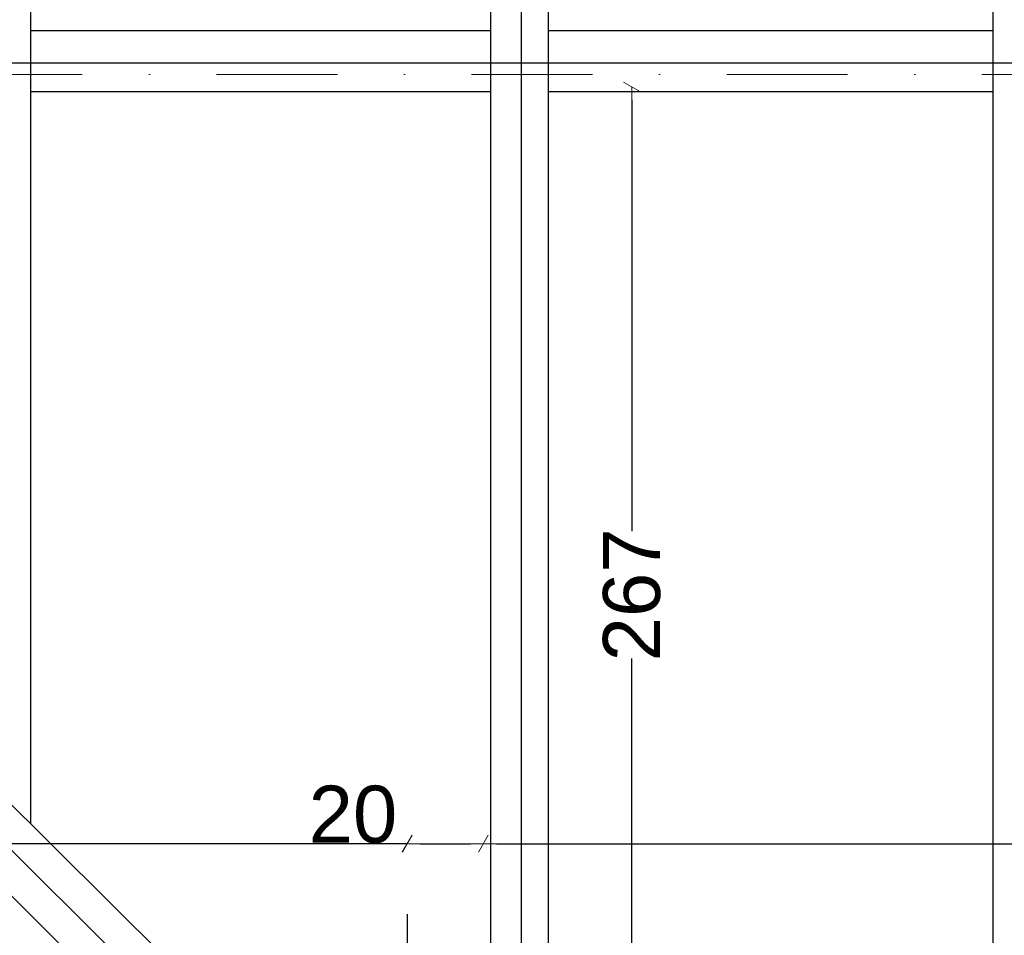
# Model space of a CAD drawing. Header units: millimetres. Extents: x 77315 to 2132699, y -120257 to -89040.
# Tile 30 of 56: x 625850 to 628438, y -107044 to -104638. Entities that reach past the tile are written whole.
import ezdxf

# ---------------------------------------------------------------- set-up
doc = ezdxf.new("R2010")
doc.units = ezdxf.units.MM
doc.header["$MEASUREMENT"] = 0
doc.linetypes.add('Dot & Dashed', pattern=[670.277762, 317.5, -176.388889, 0, -176.388874])
for name, color, linetype in [('DIM MALY', 7, 'Continuous'), ('OSIE', 7, 'Continuous'), ('podwaliny', 7, 'Continuous'), ('Structural - Grid', 7, 'Continuous'), ('wiezba', 7, 'Continuous')]:
    doc.layers.add(name, color=color, linetype=linetype)
doc.styles.add('STYL_AUTOMATYCZNY_2', font='arial.ttf')
doc.dimstyles.new('STYL_AUTOMATYCZNY__8', dxfattribs={"dimtxt": 150, "dimasz": 34.231941, "dimexe": 0.18, "dimexo": 0.0625, "dimgap": 0, "dimtad": 1, "dimdec": 0, "dimlfac": 0.1, "dimzin": 0, "dimdsep": 46, "dimtxsty": 'STYL_AUTOMATYCZNY_2', "dimblk": 'ARROWHEAD_2', "dimblk1": 'ARROWHEAD_2', "dimblk2": 'ARROWHEAD_2', "dimcen": 0.09, "dimse1": 1, "dimse2": 1, "dimclrd": 5, "dimclre": 5, "dimclrt": 1, "dimadec": 0, "dimazin": 0, "dimtfac": 1, "dimtdec": 4, "dimtmove": 0, "dimatfit": 3, "dimfxl": 0, "dimtolj": 1, "dimtzin": 0, "dimarcsym": 0})
doc.dimstyles.new('STYL_AUTOMATYCZNY__9', dxfattribs={"dimtxt": 150, "dimasz": 34.231941, "dimexe": 0.18, "dimexo": 0.0625, "dimgap": 0, "dimtad": 1, "dimtih": 1, "dimtoh": 1, "dimdec": 0, "dimlfac": 0.1, "dimzin": 0, "dimdsep": 46, "dimtxsty": 'STYL_AUTOMATYCZNY_2', "dimblk": 'ARROWHEAD_2', "dimblk1": 'ARROWHEAD_2', "dimblk2": 'ARROWHEAD_2', "dimcen": 0.09, "dimse1": 1, "dimse2": 1, "dimclrd": 5, "dimclre": 5, "dimclrt": 1, "dimadec": 0, "dimazin": 0, "dimtfac": 1, "dimtdec": 4, "dimtmove": 0, "dimatfit": 3, "dimfxl": 0, "dimtolj": 1, "dimtzin": 0, "dimarcsym": 0})

# ---------------------------------------------------------------- blocks, each defined once
blk = doc.blocks.new('ARROWHEAD_2')
at = {"color": 0, "linetype": 'Continuous', "lineweight": 0}
for p, q in [((0, 0), (-1, 0)), ((-0.378, -0.655), (0.378, 0.655))]:
    blk.add_line(p, q, dxfattribs=at)
blk = doc.blocks.new('*D1127', base_point=(536116.7, -11361.7))
at = {"layer": 'Defpoints', "color": 0}
for p in [(627068.9, -106753.5), (627068.9, -106803.5), (626868.9, -106908.5)]:
    blk.add_point(p, dxfattribs=at)
at = {"layer": 'DIM MALY', "color": 5, "lineweight": -2}
for p, q in [((626834.7, -106803.5), (626617.8, -106803.5)), ((626868.9, -106803.5), (626834.7, -106803.5)), ((626903.1, -106803.5), (627034.7, -106803.5))]:
    blk.add_line(p, q, dxfattribs=at)
at = {"layer": 'DIM MALY', "color": 5, "lineweight": -2, "xscale": 34.23194115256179, "yscale": 34.23194115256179, "zscale": 34.23194115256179, "rotation": 180}
blk.add_blockref('ARROWHEAD_2', (626868.9, -106803.5), dxfattribs=at)
at = {"layer": 'DIM MALY', "color": 5, "lineweight": -2, "xscale": 34.23194115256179, "yscale": 34.23194115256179, "zscale": 34.23194115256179}
blk.add_blockref('ARROWHEAD_2', (627068.9, -106803.5), dxfattribs=at)
at = {"layer": 'DIM MALY', "color": 1, "insert": (626726.2, -106726.9), "char_height": 150, "attachment_point": 5, "style": 'STYL_AUTOMATYCZNY_2'}
blk.add_mtext('\\A1;20', dxfattribs=at)
blk = doc.blocks.new('*D1128', base_point=(536116.7, -11361.7))
at = {"layer": 'Defpoints', "color": 0}
for p in [(627068.9, -106753.5), (627068.9, -106803.5), (626868.9, -106908.5)]:
    blk.add_point(p, dxfattribs=at)
at = {"layer": 'DIM MALY', "color": 5, "lineweight": -2}
for p, q in [((626834.7, -106803.5), (626617.8, -106803.5)), ((626868.9, -106803.5), (626834.7, -106803.5)), ((626903.1, -106803.5), (627034.7, -106803.5))]:
    blk.add_line(p, q, dxfattribs=at)
at = {"layer": 'DIM MALY', "color": 5, "lineweight": -2, "xscale": 34.23194115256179, "yscale": 34.23194115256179, "zscale": 34.23194115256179, "rotation": 180}
blk.add_blockref('ARROWHEAD_2', (626868.9, -106803.5), dxfattribs=at)
at = {"layer": 'DIM MALY', "color": 5, "lineweight": -2, "xscale": 34.23194115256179, "yscale": 34.23194115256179, "zscale": 34.23194115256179}
blk.add_blockref('ARROWHEAD_2', (627068.9, -106803.5), dxfattribs=at)
at = {"layer": 'DIM MALY', "color": 1, "insert": (626726.2, -106726.9), "char_height": 150, "attachment_point": 5, "style": 'STYL_AUTOMATYCZNY_2'}
blk.add_mtext('\\A1;20', dxfattribs=at)
blk = doc.blocks.new('*D1129', base_point=(536116.7, -11361.7))
at = {"layer": 'Defpoints', "color": 0}
for p in [(627068.9, -106753.5), (631068.9, -106803.5), (631068.9, -106825.9)]:
    blk.add_point(p, dxfattribs=at)
at = {"layer": 'DIM MALY', "color": 5, "lineweight": -2}
blk.add_line((627103.1, -106803.5), (631034.7, -106803.5), dxfattribs=at)
at = {"layer": 'DIM MALY', "color": 5, "lineweight": -2, "xscale": 34.23194115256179, "yscale": 34.23194115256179, "zscale": 34.23194115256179, "rotation": 180}
blk.add_blockref('ARROWHEAD_2', (627068.9, -106803.5), dxfattribs=at)
at = {"layer": 'DIM MALY', "color": 5, "lineweight": -2, "xscale": 34.23194115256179, "yscale": 34.23194115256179, "zscale": 34.23194115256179}
blk.add_blockref('ARROWHEAD_2', (631068.9, -106803.5), dxfattribs=at)
at = {"layer": 'DIM MALY', "color": 1, "insert": (629068.5, -106726.9), "char_height": 150, "attachment_point": 5, "style": 'STYL_AUTOMATYCZNY_2'}
blk.add_mtext('\\A1;400', dxfattribs=at)
blk = doc.blocks.new('*D1130', base_point=(536116.7, -11361.7))
at = {"layer": 'Defpoints', "color": 0}
for p in [(627068.9, -106753.5), (627068.9, -106803.5), (626868.9, -106908.5)]:
    blk.add_point(p, dxfattribs=at)
at = {"layer": 'DIM MALY', "color": 5, "lineweight": -2}
for p, q in [((626834.7, -106803.5), (626617.8, -106803.5)), ((626868.9, -106803.5), (626834.7, -106803.5)), ((626903.1, -106803.5), (627034.7, -106803.5))]:
    blk.add_line(p, q, dxfattribs=at)
at = {"layer": 'DIM MALY', "color": 5, "lineweight": -2, "xscale": 34.23194115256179, "yscale": 34.23194115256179, "zscale": 34.23194115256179, "rotation": 180}
blk.add_blockref('ARROWHEAD_2', (626868.9, -106803.5), dxfattribs=at)
at = {"layer": 'DIM MALY', "color": 5, "lineweight": -2, "xscale": 34.23194115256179, "yscale": 34.23194115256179, "zscale": 34.23194115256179}
blk.add_blockref('ARROWHEAD_2', (627068.9, -106803.5), dxfattribs=at)
at = {"layer": 'DIM MALY', "color": 1, "insert": (626726.2, -106726.9), "char_height": 150, "attachment_point": 5, "style": 'STYL_AUTOMATYCZNY_2'}
blk.add_mtext('\\A1;20', dxfattribs=at)
blk = doc.blocks.new('*D1131', base_point=(536116.7, -11361.7))
at = {"layer": 'Defpoints', "color": 0}
for p in [(627068.9, -106753.5), (631068.9, -106803.5), (631068.9, -106825.9)]:
    blk.add_point(p, dxfattribs=at)
at = {"layer": 'DIM MALY', "color": 5, "lineweight": -2}
blk.add_line((627103.1, -106803.5), (631034.7, -106803.5), dxfattribs=at)
at = {"layer": 'DIM MALY', "color": 5, "lineweight": -2, "xscale": 34.23194115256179, "yscale": 34.23194115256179, "zscale": 34.23194115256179, "rotation": 180}
blk.add_blockref('ARROWHEAD_2', (627068.9, -106803.5), dxfattribs=at)
at = {"layer": 'DIM MALY', "color": 5, "lineweight": -2, "xscale": 34.23194115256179, "yscale": 34.23194115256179, "zscale": 34.23194115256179}
blk.add_blockref('ARROWHEAD_2', (631068.9, -106803.5), dxfattribs=at)
at = {"layer": 'DIM MALY', "color": 1, "insert": (629068.5, -106726.9), "char_height": 150, "attachment_point": 5, "style": 'STYL_AUTOMATYCZNY_2'}
blk.add_mtext('\\A1;400', dxfattribs=at)
blk = doc.blocks.new('*D1133', base_point=(536116.7, -11361.7))
at = {"layer": 'Defpoints', "color": 0}
for p in [(627068.9, -106753.5), (627068.9, -106803.5), (626868.9, -106908.5)]:
    blk.add_point(p, dxfattribs=at)
at = {"layer": 'DIM MALY', "color": 5, "lineweight": -2}
for p, q in [((626834.7, -106803.5), (626617.8, -106803.5)), ((626868.9, -106803.5), (626834.7, -106803.5)), ((626903.1, -106803.5), (627034.7, -106803.5))]:
    blk.add_line(p, q, dxfattribs=at)
at = {"layer": 'DIM MALY', "color": 5, "lineweight": -2, "xscale": 34.23194115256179, "yscale": 34.23194115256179, "zscale": 34.23194115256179, "rotation": 180}
blk.add_blockref('ARROWHEAD_2', (626868.9, -106803.5), dxfattribs=at)
at = {"layer": 'DIM MALY', "color": 5, "lineweight": -2, "xscale": 34.23194115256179, "yscale": 34.23194115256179, "zscale": 34.23194115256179}
blk.add_blockref('ARROWHEAD_2', (627068.9, -106803.5), dxfattribs=at)
at = {"layer": 'DIM MALY', "color": 1, "insert": (626726.2, -106726.9), "char_height": 150, "attachment_point": 5, "style": 'STYL_AUTOMATYCZNY_2'}
blk.add_mtext('\\A1;20', dxfattribs=at)
blk = doc.blocks.new('*D1134', base_point=(536116.7, -11361.7))
at = {"layer": 'Defpoints', "color": 0}
for p in [(627068.9, -106753.5), (631068.9, -106803.5), (631068.9, -106825.9)]:
    blk.add_point(p, dxfattribs=at)
at = {"layer": 'DIM MALY', "color": 5, "lineweight": -2}
blk.add_line((627103.1, -106803.5), (631034.7, -106803.5), dxfattribs=at)
at = {"layer": 'DIM MALY', "color": 5, "lineweight": -2, "xscale": 34.23194115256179, "yscale": 34.23194115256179, "zscale": 34.23194115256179, "rotation": 180}
blk.add_blockref('ARROWHEAD_2', (627068.9, -106803.5), dxfattribs=at)
at = {"layer": 'DIM MALY', "color": 5, "lineweight": -2, "xscale": 34.23194115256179, "yscale": 34.23194115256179, "zscale": 34.23194115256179}
blk.add_blockref('ARROWHEAD_2', (631068.9, -106803.5), dxfattribs=at)
at = {"layer": 'DIM MALY', "color": 1, "insert": (629068.5, -106726.9), "char_height": 150, "attachment_point": 5, "style": 'STYL_AUTOMATYCZNY_2'}
blk.add_mtext('\\A1;400', dxfattribs=at)
blk = doc.blocks.new('*D1137', base_point=(536116.7, -11361.7))
at = {"layer": 'Defpoints', "color": 0}
for p in [(627068.9, -106753.5), (627068.9, -106803.5), (626868.9, -106908.5)]:
    blk.add_point(p, dxfattribs=at)
at = {"layer": 'DIM MALY', "color": 5, "lineweight": -2}
for p, q in [((626834.7, -106803.5), (626617.8, -106803.5)), ((626868.9, -106803.5), (626834.7, -106803.5)), ((626903.1, -106803.5), (627034.7, -106803.5))]:
    blk.add_line(p, q, dxfattribs=at)
at = {"layer": 'DIM MALY', "color": 5, "lineweight": -2, "xscale": 34.23194115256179, "yscale": 34.23194115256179, "zscale": 34.23194115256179, "rotation": 180}
blk.add_blockref('ARROWHEAD_2', (626868.9, -106803.5), dxfattribs=at)
at = {"layer": 'DIM MALY', "color": 5, "lineweight": -2, "xscale": 34.23194115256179, "yscale": 34.23194115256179, "zscale": 34.23194115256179}
blk.add_blockref('ARROWHEAD_2', (627068.9, -106803.5), dxfattribs=at)
at = {"layer": 'DIM MALY', "color": 1, "insert": (626726.2, -106726.9), "char_height": 150, "attachment_point": 5, "style": 'STYL_AUTOMATYCZNY_2'}
blk.add_mtext('\\A1;20', dxfattribs=at)
blk = doc.blocks.new('*D1138', base_point=(536116.7, -11361.7))
at = {"layer": 'Defpoints', "color": 0}
for p in [(627068.9, -106753.5), (631068.9, -106803.5), (631068.9, -106825.9)]:
    blk.add_point(p, dxfattribs=at)
at = {"layer": 'DIM MALY', "color": 5, "lineweight": -2}
blk.add_line((627103.1, -106803.5), (631034.7, -106803.5), dxfattribs=at)
at = {"layer": 'DIM MALY', "color": 5, "lineweight": -2, "xscale": 34.23194115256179, "yscale": 34.23194115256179, "zscale": 34.23194115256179, "rotation": 180}
blk.add_blockref('ARROWHEAD_2', (627068.9, -106803.5), dxfattribs=at)
at = {"layer": 'DIM MALY', "color": 5, "lineweight": -2, "xscale": 34.23194115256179, "yscale": 34.23194115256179, "zscale": 34.23194115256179}
blk.add_blockref('ARROWHEAD_2', (631068.9, -106803.5), dxfattribs=at)
at = {"layer": 'DIM MALY', "color": 1, "insert": (629068.5, -106726.9), "char_height": 150, "attachment_point": 5, "style": 'STYL_AUTOMATYCZNY_2'}
blk.add_mtext('\\A1;400', dxfattribs=at)
blk = doc.blocks.new('*D1142', base_point=(536116.7, -11361.7))
at = {"layer": 'Defpoints', "color": 0}
for p in [(627068.9, -106753.5), (627068.9, -106803.5), (626868.9, -106908.5)]:
    blk.add_point(p, dxfattribs=at)
at = {"layer": 'DIM MALY', "color": 5, "lineweight": -2}
for p, q in [((626834.7, -106803.5), (626617.8, -106803.5)), ((626868.9, -106803.5), (626834.7, -106803.5)), ((626903.1, -106803.5), (627034.7, -106803.5))]:
    blk.add_line(p, q, dxfattribs=at)
at = {"layer": 'DIM MALY', "color": 5, "lineweight": -2, "xscale": 34.23194115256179, "yscale": 34.23194115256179, "zscale": 34.23194115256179, "rotation": 180}
blk.add_blockref('ARROWHEAD_2', (626868.9, -106803.5), dxfattribs=at)
at = {"layer": 'DIM MALY', "color": 5, "lineweight": -2, "xscale": 34.23194115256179, "yscale": 34.23194115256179, "zscale": 34.23194115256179}
blk.add_blockref('ARROWHEAD_2', (627068.9, -106803.5), dxfattribs=at)
at = {"layer": 'DIM MALY', "color": 1, "insert": (626726.2, -106726.9), "char_height": 150, "attachment_point": 5, "style": 'STYL_AUTOMATYCZNY_2'}
blk.add_mtext('\\A1;20', dxfattribs=at)
blk = doc.blocks.new('*D1143', base_point=(536116.7, -11361.7))
at = {"layer": 'Defpoints', "color": 0}
for p in [(627068.9, -106753.5), (631068.9, -106803.5), (631068.9, -106825.9)]:
    blk.add_point(p, dxfattribs=at)
at = {"layer": 'DIM MALY', "color": 5, "lineweight": -2}
blk.add_line((627103.1, -106803.5), (631034.7, -106803.5), dxfattribs=at)
at = {"layer": 'DIM MALY', "color": 5, "lineweight": -2, "xscale": 34.23194115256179, "yscale": 34.23194115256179, "zscale": 34.23194115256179, "rotation": 180}
blk.add_blockref('ARROWHEAD_2', (627068.9, -106803.5), dxfattribs=at)
at = {"layer": 'DIM MALY', "color": 5, "lineweight": -2, "xscale": 34.23194115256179, "yscale": 34.23194115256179, "zscale": 34.23194115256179}
blk.add_blockref('ARROWHEAD_2', (631068.9, -106803.5), dxfattribs=at)
at = {"layer": 'DIM MALY', "color": 1, "insert": (629068.5, -106726.9), "char_height": 150, "attachment_point": 5, "style": 'STYL_AUTOMATYCZNY_2'}
blk.add_mtext('\\A1;400', dxfattribs=at)
blk = doc.blocks.new('*D1148', base_point=(536116.7, -11361.7))
at = {"layer": 'Defpoints', "color": 0}
for p in [(627068.9, -106753.5), (627068.9, -106803.5), (626868.9, -106908.5)]:
    blk.add_point(p, dxfattribs=at)
at = {"layer": 'DIM MALY', "color": 5, "lineweight": -2}
for p, q in [((626834.7, -106803.5), (626617.8, -106803.5)), ((626868.9, -106803.5), (626834.7, -106803.5)), ((626903.1, -106803.5), (627034.7, -106803.5))]:
    blk.add_line(p, q, dxfattribs=at)
at = {"layer": 'DIM MALY', "color": 5, "lineweight": -2, "xscale": 34.23194115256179, "yscale": 34.23194115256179, "zscale": 34.23194115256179, "rotation": 180}
blk.add_blockref('ARROWHEAD_2', (626868.9, -106803.5), dxfattribs=at)
at = {"layer": 'DIM MALY', "color": 5, "lineweight": -2, "xscale": 34.23194115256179, "yscale": 34.23194115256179, "zscale": 34.23194115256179}
blk.add_blockref('ARROWHEAD_2', (627068.9, -106803.5), dxfattribs=at)
at = {"layer": 'DIM MALY', "color": 1, "insert": (626726.2, -106726.9), "char_height": 150, "attachment_point": 5, "style": 'STYL_AUTOMATYCZNY_2'}
blk.add_mtext('\\A1;20', dxfattribs=at)
blk = doc.blocks.new('*D1149', base_point=(536116.7, -11361.7))
at = {"layer": 'Defpoints', "color": 0}
for p in [(627068.9, -106753.5), (631068.9, -106803.5), (631068.9, -106825.9)]:
    blk.add_point(p, dxfattribs=at)
at = {"layer": 'DIM MALY', "color": 5, "lineweight": -2}
blk.add_line((627103.1, -106803.5), (631034.7, -106803.5), dxfattribs=at)
at = {"layer": 'DIM MALY', "color": 5, "lineweight": -2, "xscale": 34.23194115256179, "yscale": 34.23194115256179, "zscale": 34.23194115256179, "rotation": 180}
blk.add_blockref('ARROWHEAD_2', (627068.9, -106803.5), dxfattribs=at)
at = {"layer": 'DIM MALY', "color": 5, "lineweight": -2, "xscale": 34.23194115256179, "yscale": 34.23194115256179, "zscale": 34.23194115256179}
blk.add_blockref('ARROWHEAD_2', (631068.9, -106803.5), dxfattribs=at)
at = {"layer": 'DIM MALY', "color": 1, "insert": (629068.5, -106726.9), "char_height": 150, "attachment_point": 5, "style": 'STYL_AUTOMATYCZNY_2'}
blk.add_mtext('\\A1;400', dxfattribs=at)
blk = doc.blocks.new('*D1155', base_point=(536116.7, -11361.7))
at = {"layer": 'Defpoints', "color": 0}
for p in [(627068.9, -106753.5), (627068.9, -106803.5), (626868.9, -106908.5)]:
    blk.add_point(p, dxfattribs=at)
at = {"layer": 'DIM MALY', "color": 5, "lineweight": -2}
for p, q in [((626834.7, -106803.5), (626617.8, -106803.5)), ((626868.9, -106803.5), (626834.7, -106803.5)), ((626903.1, -106803.5), (627034.7, -106803.5))]:
    blk.add_line(p, q, dxfattribs=at)
at = {"layer": 'DIM MALY', "color": 5, "lineweight": -2, "xscale": 34.23194115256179, "yscale": 34.23194115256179, "zscale": 34.23194115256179, "rotation": 180}
blk.add_blockref('ARROWHEAD_2', (626868.9, -106803.5), dxfattribs=at)
at = {"layer": 'DIM MALY', "color": 5, "lineweight": -2, "xscale": 34.23194115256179, "yscale": 34.23194115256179, "zscale": 34.23194115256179}
blk.add_blockref('ARROWHEAD_2', (627068.9, -106803.5), dxfattribs=at)
at = {"layer": 'DIM MALY', "color": 1, "insert": (626726.2, -106726.9), "char_height": 150, "attachment_point": 5, "style": 'STYL_AUTOMATYCZNY_2'}
blk.add_mtext('\\A1;20', dxfattribs=at)
blk = doc.blocks.new('*D1156', base_point=(536116.7, -11361.7))
at = {"layer": 'Defpoints', "color": 0}
for p in [(627068.9, -106753.5), (631068.9, -106803.5), (631068.9, -106825.9)]:
    blk.add_point(p, dxfattribs=at)
at = {"layer": 'DIM MALY', "color": 5, "lineweight": -2}
blk.add_line((627103.1, -106803.5), (631034.7, -106803.5), dxfattribs=at)
at = {"layer": 'DIM MALY', "color": 5, "lineweight": -2, "xscale": 34.23194115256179, "yscale": 34.23194115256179, "zscale": 34.23194115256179, "rotation": 180}
blk.add_blockref('ARROWHEAD_2', (627068.9, -106803.5), dxfattribs=at)
at = {"layer": 'DIM MALY', "color": 5, "lineweight": -2, "xscale": 34.23194115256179, "yscale": 34.23194115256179, "zscale": 34.23194115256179}
blk.add_blockref('ARROWHEAD_2', (631068.9, -106803.5), dxfattribs=at)
at = {"layer": 'DIM MALY', "color": 1, "insert": (629068.5, -106726.9), "char_height": 150, "attachment_point": 5, "style": 'STYL_AUTOMATYCZNY_2'}
blk.add_mtext('\\A1;400', dxfattribs=at)
blk = doc.blocks.new('*D1163', base_point=(536116.7, -11361.7))
at = {"layer": 'Defpoints', "color": 0}
for p in [(627068.9, -106753.5), (627068.9, -106803.5), (626868.9, -106908.5)]:
    blk.add_point(p, dxfattribs=at)
at = {"layer": 'DIM MALY', "color": 5, "lineweight": -2}
for p, q in [((626834.7, -106803.5), (626617.8, -106803.5)), ((626868.9, -106803.5), (626834.7, -106803.5)), ((626903.1, -106803.5), (627034.7, -106803.5))]:
    blk.add_line(p, q, dxfattribs=at)
at = {"layer": 'DIM MALY', "color": 5, "lineweight": -2, "xscale": 34.23194115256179, "yscale": 34.23194115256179, "zscale": 34.23194115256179, "rotation": 180}
blk.add_blockref('ARROWHEAD_2', (626868.9, -106803.5), dxfattribs=at)
at = {"layer": 'DIM MALY', "color": 5, "lineweight": -2, "xscale": 34.23194115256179, "yscale": 34.23194115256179, "zscale": 34.23194115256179}
blk.add_blockref('ARROWHEAD_2', (627068.9, -106803.5), dxfattribs=at)
at = {"layer": 'DIM MALY', "color": 1, "insert": (626726.2, -106726.9), "char_height": 150, "attachment_point": 5, "style": 'STYL_AUTOMATYCZNY_2'}
blk.add_mtext('\\A1;20', dxfattribs=at)
blk = doc.blocks.new('*D1164', base_point=(536116.7, -11361.7))
at = {"layer": 'Defpoints', "color": 0}
for p in [(627068.9, -106753.5), (631068.9, -106803.5), (631068.9, -106825.9)]:
    blk.add_point(p, dxfattribs=at)
at = {"layer": 'DIM MALY', "color": 5, "lineweight": -2}
blk.add_line((627103.1, -106803.5), (631034.7, -106803.5), dxfattribs=at)
at = {"layer": 'DIM MALY', "color": 5, "lineweight": -2, "xscale": 34.23194115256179, "yscale": 34.23194115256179, "zscale": 34.23194115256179, "rotation": 180}
blk.add_blockref('ARROWHEAD_2', (627068.9, -106803.5), dxfattribs=at)
at = {"layer": 'DIM MALY', "color": 5, "lineweight": -2, "xscale": 34.23194115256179, "yscale": 34.23194115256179, "zscale": 34.23194115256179}
blk.add_blockref('ARROWHEAD_2', (631068.9, -106803.5), dxfattribs=at)
at = {"layer": 'DIM MALY', "color": 1, "insert": (629068.5, -106726.9), "char_height": 150, "attachment_point": 5, "style": 'STYL_AUTOMATYCZNY_2'}
blk.add_mtext('\\A1;400', dxfattribs=at)
blk = doc.blocks.new('*D1172', base_point=(536116.7, -11361.7))
at = {"layer": 'Defpoints', "color": 0}
for p in [(627068.9, -106753.5), (627068.9, -106803.5), (626868.9, -106908.5)]:
    blk.add_point(p, dxfattribs=at)
at = {"layer": 'DIM MALY', "color": 5, "lineweight": -2}
for p, q in [((626834.7, -106803.5), (626617.8, -106803.5)), ((626868.9, -106803.5), (626834.7, -106803.5)), ((626903.1, -106803.5), (627034.7, -106803.5))]:
    blk.add_line(p, q, dxfattribs=at)
at = {"layer": 'DIM MALY', "color": 5, "lineweight": -2, "xscale": 34.23194115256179, "yscale": 34.23194115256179, "zscale": 34.23194115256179, "rotation": 180}
blk.add_blockref('ARROWHEAD_2', (626868.9, -106803.5), dxfattribs=at)
at = {"layer": 'DIM MALY', "color": 5, "lineweight": -2, "xscale": 34.23194115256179, "yscale": 34.23194115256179, "zscale": 34.23194115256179}
blk.add_blockref('ARROWHEAD_2', (627068.9, -106803.5), dxfattribs=at)
at = {"layer": 'DIM MALY', "color": 1, "insert": (626726.2, -106726.9), "char_height": 150, "attachment_point": 5, "style": 'STYL_AUTOMATYCZNY_2'}
blk.add_mtext('\\A1;20', dxfattribs=at)
blk = doc.blocks.new('*D1173', base_point=(536116.7, -11361.7))
at = {"layer": 'Defpoints', "color": 0}
for p in [(627068.9, -106753.5), (631068.9, -106803.5), (631068.9, -106825.9)]:
    blk.add_point(p, dxfattribs=at)
at = {"layer": 'DIM MALY', "color": 5, "lineweight": -2}
blk.add_line((627103.1, -106803.5), (631034.7, -106803.5), dxfattribs=at)
at = {"layer": 'DIM MALY', "color": 5, "lineweight": -2, "xscale": 34.23194115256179, "yscale": 34.23194115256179, "zscale": 34.23194115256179, "rotation": 180}
blk.add_blockref('ARROWHEAD_2', (627068.9, -106803.5), dxfattribs=at)
at = {"layer": 'DIM MALY', "color": 5, "lineweight": -2, "xscale": 34.23194115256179, "yscale": 34.23194115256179, "zscale": 34.23194115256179}
blk.add_blockref('ARROWHEAD_2', (631068.9, -106803.5), dxfattribs=at)
at = {"layer": 'DIM MALY', "color": 1, "insert": (629068.5, -106726.9), "char_height": 150, "attachment_point": 5, "style": 'STYL_AUTOMATYCZNY_2'}
blk.add_mtext('\\A1;400', dxfattribs=at)
blk = doc.blocks.new('*D1182', base_point=(536116.7, -11361.7))
at = {"layer": 'Defpoints', "color": 0}
for p in [(627068.9, -106753.5), (627068.9, -106803.5), (626868.9, -106908.5)]:
    blk.add_point(p, dxfattribs=at)
at = {"layer": 'DIM MALY', "color": 5, "lineweight": -2}
for p, q in [((626834.7, -106803.5), (626617.8, -106803.5)), ((626868.9, -106803.5), (626834.7, -106803.5)), ((626903.1, -106803.5), (627034.7, -106803.5))]:
    blk.add_line(p, q, dxfattribs=at)
at = {"layer": 'DIM MALY', "color": 5, "lineweight": -2, "xscale": 34.23194115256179, "yscale": 34.23194115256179, "zscale": 34.23194115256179, "rotation": 180}
blk.add_blockref('ARROWHEAD_2', (626868.9, -106803.5), dxfattribs=at)
at = {"layer": 'DIM MALY', "color": 5, "lineweight": -2, "xscale": 34.23194115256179, "yscale": 34.23194115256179, "zscale": 34.23194115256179}
blk.add_blockref('ARROWHEAD_2', (627068.9, -106803.5), dxfattribs=at)
at = {"layer": 'DIM MALY', "color": 1, "insert": (626726.2, -106726.9), "char_height": 150, "attachment_point": 5, "style": 'STYL_AUTOMATYCZNY_2'}
blk.add_mtext('\\A1;20', dxfattribs=at)
blk = doc.blocks.new('*D1183', base_point=(536116.7, -11361.7))
at = {"layer": 'Defpoints', "color": 0}
for p in [(627068.9, -106753.5), (631068.9, -106803.5), (631068.9, -106825.9)]:
    blk.add_point(p, dxfattribs=at)
at = {"layer": 'DIM MALY', "color": 5, "lineweight": -2}
blk.add_line((627103.1, -106803.5), (631034.7, -106803.5), dxfattribs=at)
at = {"layer": 'DIM MALY', "color": 5, "lineweight": -2, "xscale": 34.23194115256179, "yscale": 34.23194115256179, "zscale": 34.23194115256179, "rotation": 180}
blk.add_blockref('ARROWHEAD_2', (627068.9, -106803.5), dxfattribs=at)
at = {"layer": 'DIM MALY', "color": 5, "lineweight": -2, "xscale": 34.23194115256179, "yscale": 34.23194115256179, "zscale": 34.23194115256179}
blk.add_blockref('ARROWHEAD_2', (631068.9, -106803.5), dxfattribs=at)
at = {"layer": 'DIM MALY', "color": 1, "insert": (629068.5, -106726.9), "char_height": 150, "attachment_point": 5, "style": 'STYL_AUTOMATYCZNY_2'}
blk.add_mtext('\\A1;400', dxfattribs=at)
blk = doc.blocks.new('*D1193', base_point=(536116.7, -11361.7))
at = {"layer": 'Defpoints', "color": 0}
for p in [(627068.9, -106753.5), (627068.9, -106803.5), (626868.9, -106908.5)]:
    blk.add_point(p, dxfattribs=at)
at = {"layer": 'DIM MALY', "color": 5, "lineweight": -2}
for p, q in [((626834.7, -106803.5), (626617.8, -106803.5)), ((626868.9, -106803.5), (626834.7, -106803.5)), ((626903.1, -106803.5), (627034.7, -106803.5))]:
    blk.add_line(p, q, dxfattribs=at)
at = {"layer": 'DIM MALY', "color": 5, "lineweight": -2, "xscale": 34.23194115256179, "yscale": 34.23194115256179, "zscale": 34.23194115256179, "rotation": 180}
blk.add_blockref('ARROWHEAD_2', (626868.9, -106803.5), dxfattribs=at)
at = {"layer": 'DIM MALY', "color": 5, "lineweight": -2, "xscale": 34.23194115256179, "yscale": 34.23194115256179, "zscale": 34.23194115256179}
blk.add_blockref('ARROWHEAD_2', (627068.9, -106803.5), dxfattribs=at)
at = {"layer": 'DIM MALY', "color": 1, "insert": (626726.2, -106726.9), "char_height": 150, "attachment_point": 5, "style": 'STYL_AUTOMATYCZNY_2'}
blk.add_mtext('\\A1;20', dxfattribs=at)
blk = doc.blocks.new('*D1194', base_point=(536116.7, -11361.7))
at = {"layer": 'Defpoints', "color": 0}
for p in [(627068.9, -106753.5), (631068.9, -106803.5), (631068.9, -106825.9)]:
    blk.add_point(p, dxfattribs=at)
at = {"layer": 'DIM MALY', "color": 5, "lineweight": -2}
blk.add_line((627103.1, -106803.5), (631034.7, -106803.5), dxfattribs=at)
at = {"layer": 'DIM MALY', "color": 5, "lineweight": -2, "xscale": 34.23194115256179, "yscale": 34.23194115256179, "zscale": 34.23194115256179, "rotation": 180}
blk.add_blockref('ARROWHEAD_2', (627068.9, -106803.5), dxfattribs=at)
at = {"layer": 'DIM MALY', "color": 5, "lineweight": -2, "xscale": 34.23194115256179, "yscale": 34.23194115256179, "zscale": 34.23194115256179}
blk.add_blockref('ARROWHEAD_2', (631068.9, -106803.5), dxfattribs=at)
at = {"layer": 'DIM MALY', "color": 1, "insert": (629068.5, -106726.9), "char_height": 150, "attachment_point": 5, "style": 'STYL_AUTOMATYCZNY_2'}
blk.add_mtext('\\A1;400', dxfattribs=at)
blk = doc.blocks.new('*D1205', base_point=(536116.7, -11361.7))
at = {"layer": 'Defpoints', "color": 0}
for p in [(627068.9, -106753.5), (627068.9, -106803.5), (626868.9, -106908.5)]:
    blk.add_point(p, dxfattribs=at)
at = {"layer": 'DIM MALY', "color": 5, "lineweight": -2}
for p, q in [((626834.7, -106803.5), (626617.8, -106803.5)), ((626868.9, -106803.5), (626834.7, -106803.5)), ((626903.1, -106803.5), (627034.7, -106803.5))]:
    blk.add_line(p, q, dxfattribs=at)
at = {"layer": 'DIM MALY', "color": 5, "lineweight": -2, "xscale": 34.23194115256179, "yscale": 34.23194115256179, "zscale": 34.23194115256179, "rotation": 180}
blk.add_blockref('ARROWHEAD_2', (626868.9, -106803.5), dxfattribs=at)
at = {"layer": 'DIM MALY', "color": 5, "lineweight": -2, "xscale": 34.23194115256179, "yscale": 34.23194115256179, "zscale": 34.23194115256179}
blk.add_blockref('ARROWHEAD_2', (627068.9, -106803.5), dxfattribs=at)
at = {"layer": 'DIM MALY', "color": 1, "insert": (626726.2, -106726.9), "char_height": 150, "attachment_point": 5, "style": 'STYL_AUTOMATYCZNY_2'}
blk.add_mtext('\\A1;20', dxfattribs=at)
blk = doc.blocks.new('*D1206', base_point=(536116.7, -11361.7))
at = {"layer": 'Defpoints', "color": 0}
for p in [(627068.9, -106753.5), (631068.9, -106803.5), (631068.9, -106825.9)]:
    blk.add_point(p, dxfattribs=at)
at = {"layer": 'DIM MALY', "color": 5, "lineweight": -2}
blk.add_line((627103.1, -106803.5), (631034.7, -106803.5), dxfattribs=at)
at = {"layer": 'DIM MALY', "color": 5, "lineweight": -2, "xscale": 34.23194115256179, "yscale": 34.23194115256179, "zscale": 34.23194115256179, "rotation": 180}
blk.add_blockref('ARROWHEAD_2', (627068.9, -106803.5), dxfattribs=at)
at = {"layer": 'DIM MALY', "color": 5, "lineweight": -2, "xscale": 34.23194115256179, "yscale": 34.23194115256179, "zscale": 34.23194115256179}
blk.add_blockref('ARROWHEAD_2', (631068.9, -106803.5), dxfattribs=at)
at = {"layer": 'DIM MALY', "color": 1, "insert": (629068.5, -106726.9), "char_height": 150, "attachment_point": 5, "style": 'STYL_AUTOMATYCZNY_2'}
blk.add_mtext('\\A1;400', dxfattribs=at)
blk = doc.blocks.new('*D1247', base_point=(536116.7, -11361.7))
at = {"layer": 'Defpoints', "color": 0}
for p in [(627459.3, -104814.8), (627521.7, -104814.8), (626868.9, -107483.4)]:
    blk.add_point(p, dxfattribs=at)
at = {"layer": 'DIM MALY', "color": 5, "lineweight": -2}
for p, q in [((627459.3, -104849), (627459.3, -105982.5)), ((627459.3, -107449.2), (627459.3, -106316.4))]:
    blk.add_line(p, q, dxfattribs=at)
at = {"layer": 'DIM MALY', "color": 5, "lineweight": -2, "xscale": 34.23194115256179, "yscale": 34.23194115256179, "zscale": 34.23194115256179}
for p, rotation in [((627459.3, -104814.8), 90), ((627459.3, -107483.4), 270)]:
    blk.add_blockref('ARROWHEAD_2', p, dxfattribs=dict(at, rotation=rotation))
at = {"layer": 'DIM MALY', "color": 1, "insert": (627459.3, -106149.5), "char_height": 150, "attachment_point": 5, "rotation": 90, "style": 'STYL_AUTOMATYCZNY_2'}
blk.add_mtext('\\A1;267', dxfattribs=at)
blk = doc.blocks.new('*D1591', base_point=(536116.7, -11361.7))
at = {"layer": 'Defpoints', "color": 0}
for p in [(654168.9, -103305.3), (623888.9, -103693.9), (654168.9, -105254.2)]:
    blk.add_point(p, dxfattribs=at)
at = {"layer": 'DIM MALY', "color": 5, "lineweight": -2}
blk.add_line((623923.1, -103305.3), (654134.7, -103305.3), dxfattribs=at)
at = {"layer": 'DIM MALY', "color": 5, "lineweight": -2, "xscale": 34.23194115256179, "yscale": 34.23194115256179, "zscale": 34.23194115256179, "rotation": 180}
blk.add_blockref('ARROWHEAD_2', (623888.9, -103305.3), dxfattribs=at)
at = {"layer": 'DIM MALY', "color": 5, "lineweight": -2, "xscale": 34.23194115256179, "yscale": 34.23194115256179, "zscale": 34.23194115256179}
blk.add_blockref('ARROWHEAD_2', (654168.9, -103305.3), dxfattribs=at)
at = {"layer": 'DIM MALY', "color": 1, "insert": (639028.8, -103228.7), "char_height": 150, "attachment_point": 5, "style": 'STYL_AUTOMATYCZNY_2'}
blk.add_mtext('\\A1;3028', dxfattribs=at)
blk = doc.blocks.new('*D1659', base_point=(536116.7, -11361.7))
at = {"layer": 'Defpoints', "color": 0}
for p in [(623888.9, -106803.5), (623888.9, -106881.9), (626869, -107508)]:
    blk.add_point(p, dxfattribs=at)
at = {"layer": 'DIM MALY', "color": 5, "lineweight": -2}
blk.add_line((626834.7, -106803.5), (623923.1, -106803.5), dxfattribs=at)
at = {"layer": 'DIM MALY', "color": 5, "lineweight": -2, "xscale": 34.23194115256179, "yscale": 34.23194115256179, "zscale": 34.23194115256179, "rotation": 180}
blk.add_blockref('ARROWHEAD_2', (623888.9, -106803.5), dxfattribs=at)
at = {"layer": 'DIM MALY', "color": 5, "lineweight": -2, "xscale": 34.23194115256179, "yscale": 34.23194115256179, "zscale": 34.23194115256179}
blk.add_blockref('ARROWHEAD_2', (626869, -106803.5), dxfattribs=at)
at = {"layer": 'DIM MALY', "color": 1, "insert": (625378.6, -106726.9), "char_height": 150, "attachment_point": 5, "style": 'STYL_AUTOMATYCZNY_2'}
blk.add_mtext('\\A1;298', dxfattribs=at)
blk = doc.blocks.new('*D1701', base_point=(536116.7, -11361.7))
at = {"layer": 'Defpoints', "color": 0}
for p in [(654513.9, -102898.8), (654513.9, -104516.9), (623533.9, -104920.9)]:
    blk.add_point(p, dxfattribs=at)
at = {"layer": 'DIM MALY', "color": 5, "lineweight": -2}
blk.add_line((623568.1, -102898.8), (654479.7, -102898.8), dxfattribs=at)
at = {"layer": 'DIM MALY', "color": 5, "lineweight": -2, "xscale": 34.23194115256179, "yscale": 34.23194115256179, "zscale": 34.23194115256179, "rotation": 180}
blk.add_blockref('ARROWHEAD_2', (623533.9, -102898.8), dxfattribs=at)
at = {"layer": 'DIM MALY', "color": 5, "lineweight": -2, "xscale": 34.23194115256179, "yscale": 34.23194115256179, "zscale": 34.23194115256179}
blk.add_blockref('ARROWHEAD_2', (654513.9, -102898.8), dxfattribs=at)
at = {"layer": 'DIM MALY', "color": 1, "insert": (639023.8, -102822.2), "char_height": 150, "attachment_point": 5, "style": 'STYL_AUTOMATYCZNY_2'}
blk.add_mtext('\\A1;3098', dxfattribs=at)

msp = doc.modelspace()

# ---------------------------------------------------------------- linework, layer by layer
at = {"layer": 'DIM MALY'}
msp.add_line((626868.9, -106988.5), (626868.9, -107552.3), dxfattribs=at)
at = {"layer": 'OSIE'}
for p, q in [((627168.9, -108032.4), (627168.9, -104567.9)), ((623640.5, -104646.8), (629728.9, -110695.5)), ((654122.8, -104751.9), (623866.8, -104751.9))]:
    msp.add_line(p, q, dxfattribs=at)
at = {"layer": 'podwaliny'}
for p, q in [((627088.9, -104666.9), (625878.9, -104666.9)), ((628408.9, -104666.9), (627238.9, -104666.9)), ((625878.9, -104826.9), (627088.9, -104826.9)), ((627238.9, -104826.9), (628408.9, -104826.9))]:
    msp.add_line(p, q, dxfattribs=at)
at = {"layer": 'Structural - Grid', "linetype": 'Dot & Dashed', "lineweight": 15}
msp.add_line((654841.1, -104781.9), (616896.7, -104781.9), dxfattribs=at)
at = {"layer": 'wiezba'}
for p, q in [((623677, -104563.3), (629673.9, -110521)), ((623557.2, -104683.9), (629608.7, -110695.9))]:
    msp.add_line(p, q, dxfattribs=at)
for points in [[(625728.9, -106601.8), (625728.9, -104546.9), (625878.9, -104546.9), (625878.9, -106750.8)], [(627088.9, -107946), (627088.9, -104546.9), (627238.9, -104546.9), (627238.9, -108095)], [(628408.9, -109264.3), (628408.9, -104546.9), (628558.9, -104546.9), (628558.9, -109413.3)]]:
    msp.add_lwpolyline(points, dxfattribs=at)

# ---------------------------------------------------------------- dimensions: what is measured, and where the dimension line sits
at = {"layer": 'DIM MALY'}
for base, p1, p2, picture, middle in [((654513.9, -102898.8), (623533.9, -104920.9), (654513.9, -104516.9), '*D1701', (639023.8, -102898.8)), ((654168.9, -103305.3), (623888.9, -103693.9), (654168.9, -105254.2), '*D1591', (639028.8, -103305.3)), ((627068.9, -106803.5), (626868.9, -106908.5), (627068.9, -106753.5), '*D1127', (626726.2, -106803.5)), ((627068.9, -106803.5), (626868.9, -106908.5), (627068.9, -106753.5), '*D1128', (626726.2, -106803.5)), ((627068.9, -106803.5), (626868.9, -106908.5), (627068.9, -106753.5), '*D1130', (626726.2, -106803.5)), ((627068.9, -106803.5), (626868.9, -106908.5), (627068.9, -106753.5), '*D1133', (626726.2, -106803.5)), ((627068.9, -106803.5), (626868.9, -106908.5), (627068.9, -106753.5), '*D1137', (626726.2, -106803.5)), ((627068.9, -106803.5), (626868.9, -106908.5), (627068.9, -106753.5), '*D1142', (626726.2, -106803.5)), ((627068.9, -106803.5), (626868.9, -106908.5), (627068.9, -106753.5), '*D1148', (626726.2, -106803.5)), ((627068.9, -106803.5), (626868.9, -106908.5), (627068.9, -106753.5), '*D1155', (626726.2, -106803.5)), ((627068.9, -106803.5), (626868.9, -106908.5), (627068.9, -106753.5), '*D1163', (626726.2, -106803.5)), ((627068.9, -106803.5), (626868.9, -106908.5), (627068.9, -106753.5), '*D1172', (626726.2, -106803.5)), ((627068.9, -106803.5), (626868.9, -106908.5), (627068.9, -106753.5), '*D1182', (626726.2, -106803.5)), ((627068.9, -106803.5), (626868.9, -106908.5), (627068.9, -106753.5), '*D1193', (626726.2, -106803.5)), ((627068.9, -106803.5), (626868.9, -106908.5), (627068.9, -106753.5), '*D1205', (626726.2, -106803.5)), ((631068.9, -106803.5), (627068.9, -106753.5), (631068.9, -106825.9), '*D1129', (629068.5, -106803.5)), ((631068.9, -106803.5), (627068.9, -106753.5), (631068.9, -106825.9), '*D1131', (629068.5, -106803.5)), ((631068.9, -106803.5), (627068.9, -106753.5), (631068.9, -106825.9), '*D1134', (629068.5, -106803.5)), ((631068.9, -106803.5), (627068.9, -106753.5), (631068.9, -106825.9), '*D1138', (629068.5, -106803.5)), ((631068.9, -106803.5), (627068.9, -106753.5), (631068.9, -106825.9), '*D1143', (629068.5, -106803.5)), ((631068.9, -106803.5), (627068.9, -106753.5), (631068.9, -106825.9), '*D1149', (629068.5, -106803.5)), ((631068.9, -106803.5), (627068.9, -106753.5), (631068.9, -106825.9), '*D1156', (629068.5, -106803.5)), ((631068.9, -106803.5), (627068.9, -106753.5), (631068.9, -106825.9), '*D1164', (629068.5, -106803.5)), ((631068.9, -106803.5), (627068.9, -106753.5), (631068.9, -106825.9), '*D1173', (629068.5, -106803.5)), ((631068.9, -106803.5), (627068.9, -106753.5), (631068.9, -106825.9), '*D1183', (629068.5, -106803.5)), ((631068.9, -106803.5), (627068.9, -106753.5), (631068.9, -106825.9), '*D1194', (629068.5, -106803.5)), ((631068.9, -106803.5), (627068.9, -106753.5), (631068.9, -106825.9), '*D1206', (629068.5, -106803.5))]:
    dim = msp.add_linear_dim(base=base, p1=p1, p2=p2, dimstyle='STYL_AUTOMATYCZNY__9', dxfattribs=at)
    dim.commit()
    dim.dimension.update_dxf_attribs({"geometry": picture, "text_midpoint": middle, "dimtype": 160})
dim = msp.add_linear_dim(base=(627459.3, -104814.8), p1=(626868.9, -107483.4), p2=(627521.7, -104814.8), angle=90, dimstyle='STYL_AUTOMATYCZNY__8', dxfattribs=at)
dim.commit()
dim.dimension.update_dxf_attribs({"geometry": '*D1247', "text_midpoint": (627459.3, -106149.5), "dimtype": 160, "text_rotation": 90})
dim = msp.add_linear_dim(base=(623888.9, -106803.5), p1=(626869, -107508), p2=(623888.9, -106881.9), angle=180, dimstyle='STYL_AUTOMATYCZNY__9', dxfattribs=at)
dim.commit()
dim.dimension.update_dxf_attribs({"geometry": '*D1659', "text_midpoint": (625378.6, -106803.5), "dimtype": 160})

doc.saveas('drawing.dxf')
